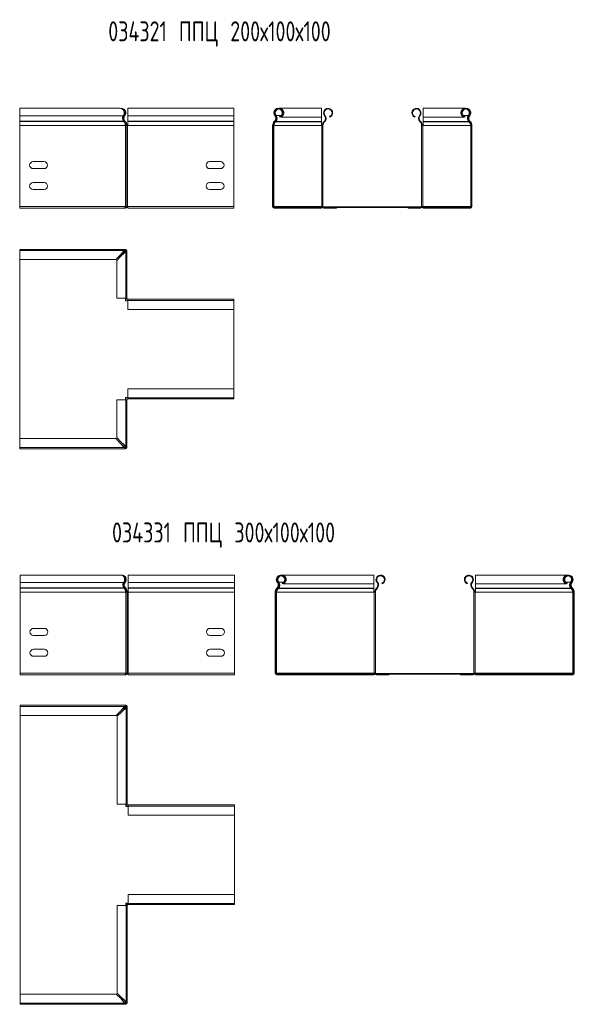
# Model space of a CAD drawing. Header units: millimetres. Extents: x -30 to 2745, y -5003 to 488.
# Tile 9 of 12: x 2073 to 2633, y -2241 to -1254. Entities that reach past the tile are written whole.
import ezdxf

# ---------------------------------------------------------------- set-up
doc = ezdxf.new("R2010")
doc.units = ezdxf.units.MM
doc.styles.add('SLDTEXTSTYLE0', font='TXT', dxfattribs={"width": 0.7, "bigfont": 'bigfont'})

msp = doc.modelspace()

# ---------------------------------------------------------------- linework, layer by layer
at = {"color": 7, "linetype": 'Continuous', "lineweight": 15}
for p, q in [((2174.34, -1342.54), (2073.38, -1342.54)), ((2073.38, -1342.54), (2073.38, -1350)), ((2175.28, -1342.78), (2175.28, -1342.54)), ((2288.39, -1342.54), (2181.89, -1342.54)), ((2181.89, -1342.54), (2181.89, -1350)), ((2288.39, -1342.54), (2288.39, -1350)), ((2376.22, -1342.54), (2333.76, -1342.54)), ((2333.76, -1342.54), (2333.76, -1342.73)), ((2376.22, -1351.36), (2376.22, -1342.54)), ((2520.54, -1342.54), (2478.09, -1342.54)), ((2478.09, -1342.54), (2478.09, -1351.36)), ((2520.54, -1342.73), (2520.54, -1342.54)), ((2177.42, -1350), (2073.38, -1350)), ((2073.38, -1350), (2073.38, -1355.31)), ((2178.36, -1349.65), (2178.78, -1350)), ((2288.39, -1350), (2181.89, -1350)), ((2181.89, -1350), (2181.89, -1355.31)), ((2288.39, -1350), (2288.39, -1355.31)), ((2329.33, -1350), (2329.75, -1349.65)), ((2330.69, -1349.65), (2330.69, -1350)), ((2334.41, -1351.36), (2334.22, -1350.84)), ((2335.35, -1351.36), (2335.35, -1350.88)), ((2335.35, -1351.36), (2376.22, -1351.36)), ((2376.22, -1351.36), (2376.22, -1355.68)), ((2379.33, -1350), (2379.75, -1349.65)), ((2384.41, -1351.36), (2384.22, -1350.84)), ((2469.9, -1351.36), (2470.09, -1350.84)), ((2474.98, -1350), (2474.56, -1349.65)), ((2478.09, -1351.36), (2518.96, -1351.36)), ((2478.09, -1355.68), (2478.09, -1351.36)), ((2518.96, -1351.36), (2518.96, -1350.88)), ((2519.89, -1351.36), (2520.09, -1350.84)), ((2523.62, -1349.65), (2523.62, -1350)), ((2524.55, -1349.65), (2524.98, -1350)), ((2073.38, -1355.31), (2073.38, -1355.67)), ((2177.62, -1355.31), (2073.38, -1355.31)), ((2073.38, -1355.67), (2073.38, -1359.8)), ((2177.97, -1355.67), (2073.38, -1355.67)), ((2073.38, -1359.8), (2073.38, -1441.04)), ((2179.47, -1359.8), (2073.38, -1359.8)), ((2177.97, -1355.67), (2177.62, -1355.31)), ((2178.56, -1355.68), (2178.96, -1355.31)), ((2178.56, -1355.68), (2178.9, -1356.05)), ((2178.9, -1356.05), (2179.3, -1355.67)), ((2178.96, -1355.31), (2179.3, -1355.67)), ((2179.7, -1359.8), (2179.47, -1359.8)), ((2179.7, -1441.04), (2179.7, -1359.8)), ((2179.7, -1359.8), (2180.95, -1359.8)), ((2180.95, -1441.04), (2180.95, -1359.8)), ((2180.95, -1359.8), (2181.65, -1359.8)), ((2181.65, -1359.8), (2181.65, -1441.04)), ((2181.89, -1359.8), (2181.65, -1359.8)), ((2288.39, -1355.31), (2181.89, -1355.31)), ((2181.89, -1355.31), (2181.89, -1355.67)), ((2288.39, -1355.67), (2181.89, -1355.67)), ((2181.89, -1355.67), (2181.89, -1359.8)), ((2288.39, -1359.8), (2181.89, -1359.8)), ((2288.39, -1355.31), (2288.39, -1355.67)), ((2288.39, -1355.67), (2288.39, -1359.8)), ((2288.39, -1359.8), (2288.39, -1441.04)), ((2327.7, -1359.8), (2327.15, -1359.8)), ((2327.15, -1359.8), (2327.15, -1441.04)), ((2327.7, -1359.8), (2327.7, -1441.04)), ((2328.4, -1359.8), (2327.7, -1359.8)), ((2328.4, -1441.04), (2328.4, -1359.8)), ((2328.4, -1359.8), (2328.64, -1359.8)), ((2328.64, -1359.8), (2376.22, -1359.8)), ((2329.15, -1355.31), (2328.8, -1355.67)), ((2328.8, -1355.67), (2329.2, -1356.05)), ((2329.55, -1355.68), (2329.15, -1355.31)), ((2329.55, -1355.68), (2329.2, -1356.05)), ((2330.14, -1355.67), (2330.48, -1355.31)), ((2330.14, -1356.05), (2330.14, -1355.67)), ((2330.14, -1356.05), (2330.48, -1355.68)), ((2330.14, -1356.05), (2376.22, -1356.05)), ((2330.48, -1355.68), (2330.48, -1355.31)), ((2330.48, -1355.68), (2376.22, -1355.68)), ((2376.22, -1355.68), (2376.22, -1356.05)), ((2376.22, -1356.05), (2376.22, -1359.8)), ((2376.22, -1359.8), (2376.45, -1359.8)), ((2376.45, -1359.8), (2376.45, -1441.04)), ((2377.7, -1359.8), (2376.45, -1359.8)), ((2377.7, -1359.8), (2377.7, -1441.04)), ((2378.8, -1355.67), (2379.15, -1355.31)), ((2378.8, -1355.67), (2379.2, -1356.05)), ((2379.15, -1355.31), (2379.55, -1355.68)), ((2379.2, -1356.05), (2379.55, -1355.68)), ((2475.16, -1355.31), (2474.76, -1355.68)), ((2474.76, -1355.68), (2475.1, -1356.05)), ((2475.5, -1355.67), (2475.1, -1356.05)), ((2475.16, -1355.31), (2475.5, -1355.67)), ((2477.85, -1359.8), (2476.6, -1359.8)), ((2476.6, -1359.8), (2476.6, -1441.04)), ((2477.85, -1359.8), (2477.85, -1441.04)), ((2477.85, -1359.8), (2478.09, -1359.8)), ((2478.09, -1355.68), (2523.82, -1355.68)), ((2478.09, -1356.05), (2478.09, -1355.68)), ((2478.09, -1356.05), (2524.17, -1356.05)), ((2478.09, -1359.8), (2478.09, -1356.05)), ((2478.09, -1359.8), (2525.67, -1359.8)), ((2523.82, -1355.68), (2523.82, -1355.31)), ((2523.82, -1355.31), (2524.17, -1355.67)), ((2523.82, -1355.68), (2524.17, -1356.05)), ((2524.17, -1356.05), (2524.17, -1355.67)), ((2525.16, -1355.31), (2524.76, -1355.68)), ((2524.76, -1355.68), (2525.1, -1356.05)), ((2525.1, -1356.05), (2525.5, -1355.67)), ((2525.16, -1355.31), (2525.5, -1355.67)), ((2525.67, -1359.8), (2525.9, -1359.8)), ((2525.9, -1441.04), (2525.9, -1359.8)), ((2526.6, -1359.8), (2525.9, -1359.8)), ((2527.15, -1359.8), (2526.6, -1359.8)), ((2526.6, -1359.8), (2526.6, -1441.04)), ((2527.15, -1359.8), (2527.15, -1441.04)), ((2086.88, -1396.04), (2097.88, -1396.04)), ((2263.89, -1396.04), (2274.89, -1396.04)), ((2097.88, -1403.04), (2086.88, -1403.04)), ((2274.89, -1403.04), (2263.89, -1403.04)), ((2086.88, -1417.04), (2097.88, -1417.04)), ((2263.89, -1417.04), (2274.89, -1417.04)), ((2097.88, -1424.04), (2086.88, -1424.04)), ((2274.89, -1424.04), (2263.89, -1424.04)), ((2179.47, -1441.04), (2073.38, -1441.04)), ((2073.38, -1441.04), (2073.38, -1442.54)), ((2179.25, -1441.99), (2179.45, -1441.99)), ((2179.45, -1441.29), (2180.37, -1441.29)), ((2179.45, -1441.31), (2179.45, -1441.99)), ((2179.45, -1441.99), (2179.45, -1442.54)), ((2179.7, -1441.04), (2179.47, -1441.04)), ((2180.95, -1441.04), (2179.7, -1441.04)), ((2180.61, -1441.99), (2181.89, -1441.99)), ((2180.93, -1441.29), (2181.89, -1441.29)), ((2181.65, -1441.04), (2180.95, -1441.04)), ((2181.89, -1441.04), (2181.65, -1441.04)), ((2288.39, -1441.04), (2181.89, -1441.04)), ((2181.89, -1441.04), (2181.89, -1442.54)), ((2288.39, -1441.04), (2288.39, -1441.99)), ((2288.39, -1441.04), (2288.39, -1442.54)), ((2327.15, -1441.04), (2327.7, -1441.04)), ((2327.7, -1441.04), (2328.4, -1441.04)), ((2328.4, -1441.04), (2328.64, -1441.04)), ((2328.64, -1441.04), (2376.22, -1441.04)), ((2328.65, -1441.29), (2525.65, -1441.29)), ((2328.65, -1441.29), (2328.65, -1441.99)), ((2328.65, -1441.99), (2328.65, -1442.54)), ((2328.65, -1441.99), (2341.15, -1441.99)), ((2328.65, -1441.99), (2328.65, -1441.99)), ((2341.15, -1441.99), (2341.15, -1442.54)), ((2341.15, -1441.99), (2513.15, -1441.99)), ((2342.09, -1441.99), (2342.09, -1442.54)), ((2376.22, -1441.04), (2376.22, -1441.29)), ((2376.22, -1441.04), (2376.45, -1441.04)), ((2376.22, -1441.99), (2376.22, -1442.54)), ((2376.45, -1441.04), (2377.7, -1441.04)), ((2377.17, -1441.29), (2377.15, -1441.04)), ((2378.65, -1441.99), (2378.65, -1442.54)), ((2391.15, -1441.99), (2391.15, -1442.54)), ((2463.15, -1441.99), (2463.15, -1442.54)), ((2475.65, -1441.99), (2475.65, -1442.54)), ((2476.6, -1441.04), (2477.85, -1441.04)), ((2477.15, -1441.04), (2477.13, -1441.29)), ((2477.85, -1441.04), (2478.09, -1441.04)), ((2478.09, -1441.29), (2478.09, -1441.04)), ((2478.09, -1441.04), (2525.67, -1441.04)), ((2478.09, -1441.99), (2478.09, -1442.54)), ((2512.22, -1441.99), (2512.22, -1442.54)), ((2513.15, -1441.99), (2513.15, -1442.54)), ((2525.65, -1441.99), (2513.15, -1441.99)), ((2525.65, -1441.29), (2525.65, -1441.99)), ((2525.65, -1442.54), (2525.65, -1441.99)), ((2525.65, -1441.99), (2525.65, -1441.99)), ((2525.67, -1441.04), (2525.9, -1441.04)), ((2525.9, -1441.04), (2526.6, -1441.04)), ((2526.6, -1441.04), (2527.15, -1441.04)), ((2178.52, -1442.54), (2073.38, -1442.54)), ((2179.45, -1442.54), (2178.52, -1442.54)), ((2288.39, -1442.54), (2181.89, -1442.54)), ((2328.65, -1442.54), (2341.15, -1442.54)), ((2342.09, -1442.54), (2341.15, -1442.54)), ((2342.09, -1442.54), (2376.22, -1442.54)), ((2391.15, -1442.54), (2378.65, -1442.54)), ((2475.65, -1442.54), (2463.15, -1442.54)), ((2478.09, -1442.54), (2512.22, -1442.54)), ((2513.15, -1442.54), (2512.22, -1442.54)), ((2525.65, -1442.54), (2513.15, -1442.54)), ((2073.38, -1485.16), (2073.38, -1484.03)), ((2073.38, -1484.03), (2179.47, -1484.03)), ((2178.34, -1485.16), (2073.38, -1485.16)), ((2073.38, -1494.26), (2073.38, -1485.16)), ((2169.79, -1494.26), (2174.34, -1489.71)), ((2175.28, -1490.64), (2170.73, -1495.19)), ((2174.34, -1489.71), (2178.34, -1485.16)), ((2174.34, -1489.71), (2178.34, -1485.71)), ((2179.28, -1486.64), (2175.28, -1490.64)), ((2179.83, -1486.64), (2175.28, -1490.64)), ((2178.34, -1485.71), (2179.47, -1484.58)), ((2178.34, -1485.71), (2178.34, -1485.16)), ((2178.42, -1485.19), (2179.47, -1484.03)), ((2179.45, -1485.53), (2178.52, -1485.53)), ((2180.4, -1485.52), (2179.28, -1486.64)), ((2179.83, -1486.64), (2179.28, -1486.64)), ((2179.45, -1486.64), (2179.45, -1485.53)), ((2179.47, -1484.58), (2179.47, -1484.03)), ((2179.47, -1484.03), (2179.7, -1484.03)), ((2179.47, -1484.58), (2179.7, -1484.58)), ((2179.7, -1484.58), (2179.7, -1484.03)), ((2180.95, -1485.52), (2179.79, -1486.58)), ((2179.83, -1533.1), (2179.83, -1486.64)), ((2180.4, -1485.28), (2180.95, -1485.28)), ((2180.4, -1485.28), (2180.4, -1485.52)), ((2180.4, -1485.52), (2180.95, -1485.52)), ((2180.95, -1485.28), (2180.95, -1485.52)), ((2180.95, -1485.52), (2180.95, -1533.1)), ((2073.38, -1494.26), (2169.79, -1494.26)), ((2073.38, -1494.26), (2073.38, -1498.03)), ((2073.38, -1494.26), (2073.38, -1673.81)), ((2073.38, -1498.03), (2073.38, -1498.03)), ((2170.73, -1495.19), (2170.73, -1533.1)), ((2170.73, -1533.1), (2179.83, -1533.1)), ((2179.45, -1535.53), (2179.45, -1533.1)), ((2181.89, -1535.53), (2179.45, -1535.53)), ((2179.83, -1533.1), (2180.95, -1533.1)), ((2180.4, -1533.1), (2180.4, -1533.33)), ((2180.95, -1533.33), (2180.4, -1533.33)), ((2180.95, -1533.1), (2180.95, -1533.33)), ((2181.65, -1534.03), (2181.65, -1534.58)), ((2181.65, -1534.03), (2181.89, -1534.03)), ((2181.65, -1534.58), (2181.89, -1534.58)), ((2181.89, -1534.03), (2288.39, -1534.03)), ((2181.89, -1534.03), (2181.89, -1535.16)), ((2288.39, -1535.16), (2181.89, -1535.16)), ((2181.89, -1535.16), (2181.89, -1544.26)), ((2288.39, -1535.16), (2288.39, -1534.03)), ((2288.39, -1544.26), (2288.39, -1535.16)), ((2181.89, -1544.26), (2288.39, -1544.26)), ((2288.38, -1623.81), (2288.38, -1544.26)), ((2288.38, -1548.03), (2288.39, -1548.03)), ((2288.39, -1544.26), (2288.39, -1548.03)), ((2288.39, -1623.81), (2181.89, -1623.81)), ((2181.89, -1623.81), (2181.89, -1632.91)), ((2288.39, -1620.03), (2288.38, -1620.03)), ((2288.39, -1623.81), (2288.39, -1620.03)), ((2288.39, -1623.81), (2288.39, -1632.91)), ((2170.73, -1634.97), (2170.73, -1672.87)), ((2179.83, -1634.97), (2170.73, -1634.97)), ((2179.45, -1632.53), (2181.89, -1632.53)), ((2179.45, -1634.97), (2179.45, -1632.53)), ((2179.83, -1681.42), (2179.83, -1634.97)), ((2180.95, -1634.97), (2179.83, -1634.97)), ((2180.95, -1634.73), (2180.4, -1634.73)), ((2180.4, -1634.73), (2180.4, -1634.97)), ((2180.95, -1634.73), (2180.95, -1634.97)), ((2180.95, -1634.97), (2180.95, -1682.55)), ((2181.65, -1634.03), (2181.65, -1633.48)), ((2181.89, -1633.48), (2181.65, -1633.48)), ((2181.89, -1634.03), (2181.65, -1634.03)), ((2181.89, -1632.91), (2288.39, -1632.91)), ((2181.89, -1632.91), (2181.89, -1634.03)), ((2288.39, -1634.03), (2181.89, -1634.03)), ((2288.39, -1632.91), (2288.39, -1634.03)), ((2073.38, -1673.81), (2073.38, -1670.03)), ((2073.38, -1670.03), (2073.38, -1670.03)), ((2169.79, -1673.81), (2073.38, -1673.81)), ((2073.38, -1673.81), (2073.38, -1682.91)), ((2174.34, -1678.36), (2169.79, -1673.81)), ((2170.73, -1672.87), (2175.28, -1677.42)), ((2178.34, -1682.36), (2174.34, -1678.36)), ((2178.34, -1682.91), (2174.34, -1678.36)), ((2175.28, -1677.42), (2179.83, -1681.42)), ((2175.28, -1677.42), (2179.28, -1681.42)), ((2073.38, -1682.91), (2178.34, -1682.91)), ((2073.38, -1682.91), (2073.38, -1684.03)), ((2179.47, -1684.03), (2073.38, -1684.03)), ((2178.34, -1682.91), (2178.34, -1682.36)), ((2179.47, -1683.48), (2178.34, -1682.36)), ((2179.47, -1684.03), (2178.41, -1682.87)), ((2178.52, -1682.53), (2179.45, -1682.53)), ((2179.28, -1681.42), (2179.83, -1681.42)), ((2179.28, -1681.42), (2180.4, -1682.55)), ((2179.45, -1682.53), (2179.45, -1681.42)), ((2179.47, -1683.48), (2179.47, -1684.03)), ((2179.7, -1683.48), (2179.47, -1683.48)), ((2179.7, -1684.03), (2179.47, -1684.03)), ((2179.7, -1683.48), (2179.7, -1684.03)), ((2179.8, -1681.5), (2180.95, -1682.55)), ((2180.4, -1682.55), (2180.95, -1682.55)), ((2180.4, -1682.55), (2180.4, -1682.78)), ((2180.4, -1682.78), (2180.95, -1682.78)), ((2180.95, -1682.55), (2180.95, -1682.78)), ((2174.83, -1810.72), (2073.71, -1810.72)), ((2073.71, -1810.72), (2073.71, -1818.18)), ((2288.75, -1810.72), (2182.25, -1810.72)), ((2182.25, -1810.72), (2182.25, -1818.18)), ((2288.75, -1810.72), (2288.75, -1818.18)), ((2428.86, -1810.72), (2336.29, -1810.72)), ((2428.86, -1819.54), (2428.86, -1810.72)), ((2623.19, -1810.72), (2530.61, -1810.72)), ((2530.61, -1810.72), (2530.61, -1819.54)), ((2177.79, -1818.18), (2073.71, -1818.18)), ((2073.71, -1818.18), (2073.71, -1823.49)), ((2073.71, -1823.49), (2073.71, -1823.85)), ((2178, -1823.49), (2073.71, -1823.49)), ((2073.71, -1823.85), (2073.71, -1827.98)), ((2178.35, -1823.85), (2073.71, -1823.85)), ((2178.35, -1823.85), (2178, -1823.49)), ((2178.67, -1817.73), (2179.21, -1818.18)), ((2178.88, -1823.97), (2179.38, -1823.49)), ((2178.88, -1823.97), (2179.22, -1824.33)), ((2179.22, -1824.33), (2179.73, -1823.85)), ((2179.38, -1823.49), (2179.73, -1823.85)), ((2288.75, -1818.18), (2182.25, -1818.18)), ((2182.25, -1818.18), (2182.25, -1823.49)), ((2288.75, -1823.49), (2182.25, -1823.49)), ((2182.25, -1823.49), (2182.25, -1823.85)), ((2288.75, -1823.85), (2182.25, -1823.85)), ((2182.25, -1823.85), (2182.25, -1827.98)), ((2288.75, -1818.18), (2288.75, -1823.49)), ((2288.75, -1823.49), (2288.75, -1823.85)), ((2288.75, -1823.85), (2288.75, -1827.98)), ((2331.73, -1823.49), (2331.39, -1823.85)), ((2331.39, -1823.85), (2331.9, -1824.33)), ((2332.24, -1823.97), (2331.73, -1823.49)), ((2332.24, -1823.97), (2331.9, -1824.33)), ((2331.91, -1818.18), (2332.45, -1817.73)), ((2332.77, -1823.85), (2333.11, -1823.49)), ((2332.77, -1824.33), (2332.77, -1823.85)), ((2332.77, -1824.33), (2333.11, -1823.97)), ((2332.77, -1824.33), (2428.86, -1824.33)), ((2333.11, -1823.97), (2333.11, -1823.49)), ((2333.11, -1823.97), (2428.86, -1823.97)), ((2333.32, -1817.73), (2333.32, -1818.18)), ((2336.99, -1819.54), (2336.75, -1818.88)), ((2337.87, -1819.54), (2337.87, -1819.1)), ((2337.87, -1819.54), (2428.86, -1819.54)), ((2428.86, -1819.54), (2428.86, -1823.97)), ((2428.86, -1823.97), (2428.86, -1824.33)), ((2428.86, -1824.33), (2428.86, -1827.98)), ((2431.39, -1823.85), (2431.73, -1823.49)), ((2431.39, -1823.85), (2431.9, -1824.33)), ((2431.73, -1823.49), (2432.24, -1823.97)), ((2431.9, -1824.33), (2432.24, -1823.97)), ((2431.91, -1818.18), (2432.45, -1817.73)), ((2437, -1819.54), (2436.75, -1818.88)), ((2522.48, -1819.54), (2522.72, -1818.88)), ((2527.56, -1818.18), (2527.03, -1817.73)), ((2527.74, -1823.49), (2527.24, -1823.97)), ((2527.24, -1823.97), (2527.58, -1824.33)), ((2528.09, -1823.85), (2527.58, -1824.33)), ((2527.74, -1823.49), (2528.09, -1823.85)), ((2530.61, -1819.54), (2621.61, -1819.54)), ((2530.61, -1823.97), (2530.61, -1819.54)), ((2530.61, -1823.97), (2626.36, -1823.97)), ((2530.61, -1824.33), (2530.61, -1823.97)), ((2530.61, -1824.33), (2626.71, -1824.33)), ((2530.61, -1827.98), (2530.61, -1824.33)), ((2621.61, -1819.54), (2621.61, -1819.1)), ((2622.48, -1819.54), (2622.72, -1818.88)), ((2626.15, -1817.73), (2626.15, -1818.18)), ((2626.36, -1823.97), (2626.36, -1823.49)), ((2626.36, -1823.49), (2626.71, -1823.85)), ((2626.36, -1823.97), (2626.71, -1824.33)), ((2626.71, -1824.33), (2626.71, -1823.85)), ((2627.03, -1817.73), (2627.57, -1818.18)), ((2627.74, -1823.49), (2627.24, -1823.97)), ((2627.24, -1823.97), (2627.58, -1824.33)), ((2627.58, -1824.33), (2628.09, -1823.85)), ((2627.74, -1823.49), (2628.09, -1823.85)), ((2073.71, -1827.98), (2073.71, -1909.22)), ((2179.8, -1827.98), (2073.71, -1827.98)), ((2179.98, -1827.98), (2179.8, -1827.98)), ((2179.98, -1909.22), (2179.98, -1827.98)), ((2179.98, -1827.98), (2181.38, -1827.98)), ((2181.38, -1909.22), (2181.38, -1827.98)), ((2181.38, -1827.98), (2182.08, -1827.98)), ((2182.08, -1827.98), (2182.08, -1909.22)), ((2182.25, -1827.98), (2182.08, -1827.98)), ((2288.75, -1827.98), (2182.25, -1827.98)), ((2288.75, -1827.98), (2288.75, -1909.22)), ((2330.44, -1827.98), (2329.74, -1827.98)), ((2329.74, -1827.98), (2329.74, -1909.22)), ((2330.44, -1827.98), (2330.44, -1909.22)), ((2331.14, -1827.98), (2330.44, -1827.98)), ((2331.14, -1909.22), (2331.14, -1827.98)), ((2331.14, -1827.98), (2331.31, -1827.98)), ((2331.31, -1827.98), (2428.86, -1827.98)), ((2428.86, -1827.98), (2429.04, -1827.98)), ((2429.04, -1827.98), (2429.04, -1909.22)), ((2430.44, -1827.98), (2429.04, -1827.98)), ((2430.44, -1827.98), (2430.44, -1909.22)), ((2530.44, -1827.98), (2529.04, -1827.98)), ((2529.04, -1827.98), (2529.04, -1909.22)), ((2530.44, -1827.98), (2530.44, -1909.22)), ((2530.44, -1827.98), (2530.61, -1827.98)), ((2530.61, -1827.98), (2628.16, -1827.98)), ((2628.16, -1827.98), (2628.34, -1827.98)), ((2628.34, -1909.22), (2628.34, -1827.98)), ((2629.04, -1827.98), (2628.34, -1827.98)), ((2629.74, -1827.98), (2629.04, -1827.98)), ((2629.04, -1827.98), (2629.04, -1909.22)), ((2629.74, -1827.98), (2629.74, -1909.22)), ((2087.21, -1864.22), (2098.21, -1864.22)), ((2264.25, -1864.22), (2275.25, -1864.22)), ((2098.21, -1871.22), (2087.21, -1871.22)), ((2275.25, -1871.22), (2264.25, -1871.22)), ((2087.21, -1885.22), (2098.21, -1885.22)), ((2264.25, -1885.22), (2275.25, -1885.22)), ((2098.21, -1892.22), (2087.21, -1892.22)), ((2275.25, -1892.22), (2264.25, -1892.22)), ((2179.8, -1909.22), (2073.71, -1909.22)), ((2073.71, -1909.22), (2073.71, -1910.72)), ((2179, -1910.72), (2073.71, -1910.72)), ((2179.88, -1910.72), (2179, -1910.72)), ((2179.68, -1910.02), (2179.88, -1910.02)), ((2179.98, -1909.22), (2179.8, -1909.22)), ((2179.8, -1909.32), (2179.88, -1909.32)), ((2179.88, -1909.32), (2179.88, -1910.02)), ((2179.88, -1909.32), (2180.67, -1909.32)), ((2179.88, -1910.02), (2179.88, -1910.72)), ((2181.38, -1909.22), (2179.98, -1909.22)), ((2181.15, -1910.02), (2182.25, -1910.02)), ((2182.08, -1909.22), (2181.38, -1909.22)), ((2181.38, -1909.32), (2182.25, -1909.32)), ((2182.25, -1909.22), (2182.08, -1909.22)), ((2288.75, -1909.22), (2182.25, -1909.22)), ((2182.25, -1909.22), (2182.25, -1910.72)), ((2288.75, -1910.72), (2182.25, -1910.72)), ((2288.75, -1909.22), (2288.75, -1909.32)), ((2288.75, -1909.22), (2288.75, -1910.72)), ((2288.75, -1909.32), (2288.81, -1909.32)), ((2288.75, -1910.02), (2288.81, -1910.02)), ((2288.81, -1909.32), (2288.81, -1910.02)), ((2329.74, -1909.22), (2330.44, -1909.22)), ((2330.44, -1909.22), (2331.14, -1909.22)), ((2331.14, -1909.22), (2331.31, -1909.22)), ((2331.24, -1909.32), (2628.24, -1909.32)), ((2331.24, -1909.32), (2331.24, -1910.02)), ((2331.24, -1910.02), (2331.24, -1910.72)), ((2331.24, -1910.02), (2343.74, -1910.02)), ((2331.24, -1910.72), (2343.74, -1910.72)), ((2331.31, -1909.22), (2428.86, -1909.22)), ((2343.74, -1910.02), (2343.74, -1910.72)), ((2343.74, -1910.02), (2615.74, -1910.02)), ((2344.61, -1910.72), (2343.74, -1910.72)), ((2344.61, -1910.02), (2344.61, -1910.72)), ((2344.61, -1910.72), (2428.86, -1910.72)), ((2428.86, -1909.22), (2428.86, -1909.32)), ((2428.86, -1909.22), (2429.04, -1909.22)), ((2428.86, -1910.02), (2428.86, -1910.72)), ((2429.04, -1909.22), (2430.44, -1909.22)), ((2429.74, -1909.32), (2429.74, -1909.22)), ((2430.44, -1909.32), (2430.44, -1909.22)), ((2431.24, -1910.02), (2431.24, -1910.72)), ((2443.74, -1910.72), (2431.24, -1910.72)), ((2443.74, -1910.02), (2443.74, -1910.72)), ((2515.74, -1910.02), (2515.74, -1910.72)), ((2528.24, -1910.72), (2515.74, -1910.72)), ((2528.24, -1910.02), (2528.24, -1910.72)), ((2529.04, -1909.22), (2529.03, -1909.32)), ((2529.04, -1909.22), (2530.44, -1909.22)), ((2529.74, -1909.22), (2529.73, -1909.32)), ((2530.44, -1909.22), (2530.61, -1909.22)), ((2530.61, -1909.22), (2628.16, -1909.22)), ((2530.61, -1909.32), (2530.61, -1909.22)), ((2530.61, -1910.02), (2530.61, -1910.72)), ((2530.61, -1910.72), (2614.86, -1910.72)), ((2614.86, -1910.02), (2614.86, -1910.72)), ((2615.74, -1910.72), (2614.86, -1910.72)), ((2615.74, -1910.02), (2615.74, -1910.72)), ((2628.24, -1910.02), (2615.74, -1910.02)), ((2628.24, -1910.72), (2615.74, -1910.72)), ((2628.16, -1909.22), (2628.34, -1909.22)), ((2628.24, -1909.32), (2628.24, -1910.02)), ((2628.24, -1910.72), (2628.24, -1910.02)), ((2628.34, -1909.22), (2629.04, -1909.22)), ((2629.04, -1909.22), (2629.74, -1909.22)), ((2073.71, -1942.45), (2073.71, -1941.32)), ((2073.71, -1941.32), (2179.8, -1941.32)), ((2178.68, -1942.45), (2073.71, -1942.45)), ((2073.71, -1951.55), (2073.71, -1942.45)), ((2174.83, -1947), (2178.68, -1942.45)), ((2174.83, -1947), (2178.68, -1943.15)), ((2179.55, -1944.02), (2175.7, -1947.87)), ((2180.25, -1944.02), (2175.7, -1947.87)), ((2178.68, -1943.15), (2179.8, -1942.02)), ((2178.68, -1943.15), (2178.68, -1942.45)), ((2178.76, -1942.51), (2179.8, -1941.32)), ((2179.88, -1942.82), (2179, -1942.82)), ((2180.25, -1944.02), (2179.55, -1944.02)), ((2180.68, -1942.9), (2179.62, -1943.96)), ((2179.8, -1942.02), (2179.8, -1941.32)), ((2179.8, -1941.32), (2179.98, -1941.32)), ((2179.8, -1942.02), (2179.98, -1942.02)), ((2179.88, -1944.02), (2179.88, -1942.82)), ((2179.98, -1942.02), (2179.98, -1941.32)), ((2181.38, -1942.9), (2180.17, -1943.96)), ((2180.25, -2040.45), (2180.25, -1944.02)), ((2180.68, -1942.72), (2181.38, -1942.72)), ((2180.68, -1942.72), (2180.68, -1942.9)), ((2180.68, -1942.9), (2181.38, -1942.9)), ((2181.38, -1942.72), (2181.38, -1942.9)), ((2181.38, -1942.9), (2181.38, -2040.45)), ((2073.71, -1951.55), (2170.28, -1951.55)), ((2073.71, -1951.55), (2073.71, -1955.32)), ((2073.71, -1955.32), (2073.81, -1955.32)), ((2073.81, -1951.55), (2073.81, -2231.1)), ((2170.28, -1951.55), (2174.83, -1947)), ((2175.7, -1947.87), (2171.15, -1952.42)), ((2171.15, -1952.42), (2171.15, -2040.45)), ((2171.15, -2040.45), (2180.25, -2040.45)), ((2179.88, -2042.82), (2179.88, -2040.45)), ((2182.25, -2042.82), (2179.88, -2042.82)), ((2180.25, -2040.45), (2181.38, -2040.45)), ((2180.68, -2040.45), (2180.68, -2040.62)), ((2181.38, -2040.62), (2180.68, -2040.62)), ((2181.38, -2040.45), (2181.38, -2040.62)), ((2182.08, -2041.32), (2182.08, -2042.02)), ((2182.08, -2041.32), (2182.25, -2041.32)), ((2182.08, -2042.02), (2182.25, -2042.02)), ((2182.25, -2041.32), (2288.75, -2041.32)), ((2182.25, -2041.32), (2182.25, -2042.45)), ((2288.75, -2042.45), (2182.25, -2042.45)), ((2182.25, -2042.45), (2182.25, -2051.55)), ((2288.75, -2042.45), (2288.75, -2041.32)), ((2288.75, -2051.55), (2288.75, -2042.45)), ((2288.81, -2042.82), (2288.75, -2042.82)), ((2288.81, -2139.82), (2288.81, -2042.82)), ((2182.25, -2051.55), (2288.75, -2051.55)), ((2288.75, -2131.1), (2182.25, -2131.1)), ((2182.25, -2131.1), (2182.25, -2140.2)), ((2288.75, -2131.1), (2288.75, -2140.2)), ((2171.15, -2142.2), (2171.15, -2230.22)), ((2180.25, -2142.2), (2171.15, -2142.2)), ((2179.88, -2139.82), (2182.25, -2139.82)), ((2179.88, -2142.2), (2179.88, -2139.82)), ((2180.25, -2238.62), (2180.25, -2142.2)), ((2181.38, -2142.2), (2180.25, -2142.2)), ((2181.38, -2142.02), (2180.68, -2142.02)), ((2180.68, -2142.02), (2180.68, -2142.2)), ((2181.38, -2142.02), (2181.38, -2142.2)), ((2181.38, -2142.2), (2181.38, -2239.75)), ((2182.25, -2140.62), (2182.08, -2140.62)), ((2182.08, -2141.32), (2182.08, -2140.62)), ((2182.25, -2141.32), (2182.08, -2141.32)), ((2182.25, -2140.2), (2288.75, -2140.2)), ((2182.25, -2140.2), (2182.25, -2141.32)), ((2288.75, -2141.32), (2182.25, -2141.32)), ((2288.75, -2139.82), (2288.81, -2139.82)), ((2288.75, -2140.2), (2288.75, -2141.32)), ((2073.71, -2231.1), (2073.71, -2227.32)), ((2073.81, -2227.32), (2073.71, -2227.32)), ((2170.28, -2231.1), (2073.71, -2231.1)), ((2073.71, -2231.1), (2073.71, -2240.2)), ((2174.83, -2235.65), (2170.28, -2231.1)), ((2171.15, -2230.22), (2175.7, -2234.77)), ((2073.71, -2240.2), (2178.68, -2240.2)), ((2073.71, -2240.2), (2073.71, -2241.32)), ((2179.8, -2241.32), (2073.71, -2241.32)), ((2178.68, -2239.5), (2174.83, -2235.65)), ((2178.68, -2240.2), (2174.83, -2235.65)), ((2175.7, -2234.77), (2180.25, -2238.62)), ((2175.7, -2234.77), (2179.55, -2238.62)), ((2178.68, -2240.2), (2178.68, -2239.5)), ((2179.8, -2240.62), (2178.68, -2239.5)), ((2178.68, -2239.82), (2179.88, -2239.82)), ((2179.8, -2241.32), (2178.74, -2240.12)), ((2179.55, -2238.62), (2180.25, -2238.62)), ((2179.64, -2238.71), (2180.68, -2239.75)), ((2179.8, -2240.62), (2179.8, -2241.32)), ((2179.98, -2240.62), (2179.8, -2240.62)), ((2179.98, -2241.32), (2179.8, -2241.32)), ((2179.88, -2239.82), (2179.88, -2238.62)), ((2179.98, -2240.62), (2179.98, -2241.32)), ((2180.2, -2238.7), (2181.38, -2239.75)), ((2180.68, -2239.75), (2181.38, -2239.75)), ((2180.68, -2239.75), (2180.68, -2239.92)), ((2180.68, -2239.92), (2181.38, -2239.92)), ((2181.38, -2239.75), (2181.38, -2239.92))]:
    msp.add_line(p, q, dxfattribs=at)
at = {"color": 8, "linetype": 'Continuous', "lineweight": 15}
for p, q in [((2330.69, -1349.65), (2335.91, -1349.65)), ((2336.59, -1349.65), (2337.27, -1349.65)), ((2517.04, -1349.65), (2517.71, -1349.65)), ((2518.4, -1349.65), (2523.62, -1349.65)), ((2333.32, -1817.73), (2338.38, -1817.73)), ((2339.24, -1817.73), (2339.79, -1817.73)), ((2619.69, -1817.73), (2620.23, -1817.73)), ((2621.1, -1817.73), (2626.15, -1817.73))]:
    msp.add_line(p, q, dxfattribs=at)
at = {"color": 7, "linetype": 'Continuous', "lineweight": 15, "flags": 128}
for points in [[(2377.74, -1441.29), (2377.72, -1441.23), (2377.7, -1441.04)], [(2476.6, -1441.04), (2476.58, -1441.23), (2476.57, -1441.29)]]:
    msp.add_lwpolyline(points, dxfattribs=at)
at = {"color": 7, "linetype": 'Continuous', "lineweight": 15}
for centre, radius, start, end in [((2175.28, -1347.09), 4.55, 90, 96.27309), ((2175.28, -1347.09), 4.55, 320.31754, 90), ((2332.83, -1347.09), 4.55, 290.35, 219.68246), ((2332.83, -1347.09), 4, 290.35, 219.68246), ((2333.76, -1347.09), 4, 96.70628, 219.68246), ((2333.76, -1347.09), 4.55, 290.35, 90), ((2382.83, -1347.09), 4.55, 290.35, 219.68246), ((2382.83, -1347.09), 4, 290.35, 219.68246), ((2471.48, -1347.09), 4.55, 320.31754, 249.65), ((2471.48, -1347.09), 4, 320.31754, 249.65), ((2520.54, -1347.09), 4.55, 90, 249.65), ((2521.48, -1347.09), 4.55, 320.31754, 249.65), ((2521.48, -1347.09), 4, 320.31754, 249.65), ((2520.54, -1347.09), 4, 320.31754, 83.29372), ((2175.28, -1347.09), 4, 320.31754, 71.35101), ((2181.86, -1352.55), 4.55, 140.31754, 223.5358), ((2181.86, -1352.55), 4, 140.31754, 223.5358), ((2326.25, -1352.55), 4, 316.4642, 39.68246), ((2326.25, -1352.55), 4.55, 316.4642, 39.68246), ((2327.18, -1352.55), 4.55, 316.4642, 39.68246), ((2376.25, -1352.55), 4, 316.4642, 39.68246), ((2376.25, -1352.55), 4.55, 316.4642, 39.68246), ((2478.06, -1352.55), 4.55, 140.31754, 223.5358), ((2478.06, -1352.55), 4, 140.31754, 223.5358), ((2527.12, -1352.55), 4.55, 140.31754, 223.5358), ((2528.06, -1352.55), 4.55, 140.31754, 223.5358), ((2528.06, -1352.55), 4, 140.31754, 223.5358), ((2174.95, -1359.8), 5.45, 0, 43.5358), ((2174.95, -1359.8), 6, 0, 43.5358), ((2333.15, -1359.8), 6, 136.4642, 180), ((2333.15, -1359.8), 5.45, 136.4642, 180), ((2334.09, -1359.8), 5.45, 136.4642, 180), ((2383.15, -1359.8), 6, 136.4642, 180), ((2383.15, -1359.8), 5.45, 136.4642, 180), ((2471.15, -1359.8), 5.45, 0, 43.5358), ((2471.15, -1359.8), 6, 0, 43.5358), ((2520.22, -1359.8), 5.45, 0, 43.5358), ((2521.15, -1359.8), 5.45, 0, 43.5358), ((2521.15, -1359.8), 6, 0, 43.5358), ((2086.88, -1399.54), 3.5, 90, 270), ((2097.88, -1399.54), 3.5, 270, 90), ((2263.89, -1399.54), 3.5, 90, 270), ((2274.89, -1399.54), 3.5, 270, 90), ((2086.88, -1420.54), 3.5, 90, 270), ((2097.88, -1420.54), 3.5, 270, 90), ((2263.89, -1420.54), 3.5, 90, 270), ((2274.89, -1420.54), 3.5, 270, 90), ((2179.45, -1441.04), 0.95, 270, 0), ((2179.45, -1441.04), 1.5, 270, 0), ((2328.65, -1441.04), 1.5, 180, 270), ((2328.65, -1441.04), 0.95, 180, 270), ((2329.59, -1441.04), 0.95, 180, 195.25752), ((2378.65, -1441.04), 1.5, 219.29648, 270), ((2475.65, -1441.04), 1.5, 270, 320.70352), ((2524.72, -1441.04), 0.95, 344.74248, 0), ((2525.65, -1441.04), 0.95, 270, 0), ((2525.65, -1441.04), 1.5, 270, 0), ((2179.7, -1485.28), 1.25, 0, 90), ((2179.7, -1485.28), 0.7, 0, 90), ((2181.65, -1533.33), 1.25, 180, 270), ((2181.65, -1533.33), 0.7, 180, 270), ((2181.65, -1634.73), 1.25, 90, 180), ((2181.65, -1634.73), 0.7, 90, 180), ((2179.7, -1682.78), 0.7, 270, 0), ((2179.7, -1682.78), 1.25, 270, 0), ((2175.7, -1815.27), 4.55, 90, 95.98143), ((2175.7, -1815.27), 4.55, 320.31754, 90), ((2175.7, -1815.27), 3.85, 320.31754, 65.96399), ((2335.41, -1815.27), 4.55, 290.35, 219.68246), ((2335.41, -1815.27), 3.85, 290.35, 219.68246), ((2336.29, -1815.27), 3.85, 96.52746, 219.68246), ((2336.29, -1815.27), 4.55, 290.35, 90), ((2435.41, -1815.27), 4.55, 290.35, 219.68246), ((2435.41, -1815.27), 3.85, 290.35, 219.68246), ((2524.06, -1815.27), 4.55, 320.31754, 249.65), ((2524.06, -1815.27), 3.85, 320.31754, 249.65), ((2623.19, -1815.27), 4.55, 90, 249.65), ((2624.06, -1815.27), 4.55, 320.31754, 249.65), ((2624.06, -1815.27), 3.85, 320.31754, 249.65), ((2623.19, -1815.27), 3.85, 320.31754, 83.47254), ((2182.28, -1820.73), 4.7, 140.31754, 223.5358), ((2182.28, -1820.73), 4, 140.31754, 223.5358), ((2175.38, -1827.98), 5.3, 0, 43.5358), ((2175.38, -1827.98), 6, 0, 43.5358), ((2335.74, -1827.98), 6, 136.4642, 180), ((2335.74, -1827.98), 5.3, 136.4642, 180), ((2336.61, -1827.98), 5.3, 136.4642, 180), ((2328.83, -1820.73), 4, 316.4642, 39.68246), ((2328.83, -1820.73), 4.7, 316.4642, 39.68246), ((2329.71, -1820.73), 4.7, 316.4642, 39.68246), ((2435.74, -1827.98), 6, 136.4642, 180), ((2435.74, -1827.98), 5.3, 136.4642, 180), ((2428.83, -1820.73), 4, 316.4642, 39.68246), ((2428.83, -1820.73), 4.7, 316.4642, 39.68246), ((2530.64, -1820.73), 4.7, 140.31754, 223.5358), ((2530.64, -1820.73), 4, 140.31754, 223.5358), ((2523.74, -1827.98), 5.3, 0, 43.5358), ((2523.74, -1827.98), 6, 0, 43.5358), ((2629.77, -1820.73), 4.7, 140.31754, 223.5358), ((2630.64, -1820.73), 4.7, 140.31754, 223.5358), ((2630.64, -1820.73), 4, 140.31754, 223.5358), ((2622.86, -1827.98), 5.3, 0, 43.5358), ((2623.74, -1827.98), 5.3, 0, 43.5358), ((2623.74, -1827.98), 6, 0, 43.5358), ((2087.21, -1867.72), 3.5, 90, 270), ((2098.21, -1867.72), 3.5, 270, 90), ((2264.25, -1867.72), 3.5, 90, 270), ((2275.25, -1867.72), 3.5, 270, 90), ((2087.21, -1888.72), 3.5, 90, 270), ((2098.21, -1888.72), 3.5, 270, 90), ((2264.25, -1888.72), 3.5, 90, 270), ((2275.25, -1888.72), 3.5, 270, 90), ((2179.88, -1909.22), 0.8, 270, 0), ((2179.88, -1909.22), 1.5, 270, 0), ((2331.24, -1909.22), 1.5, 180, 270), ((2331.24, -1909.22), 0.8, 180, 270), ((2431.24, -1909.22), 1.5, 212.23095, 270), ((2528.24, -1909.22), 1.5, 270, 327.76905), ((2628.24, -1909.22), 0.8, 270, 0), ((2628.24, -1909.22), 1.5, 270, 0), ((2179.98, -1942.72), 1.4, 0, 90), ((2179.98, -1942.72), 0.7, 0, 90), ((2182.08, -2040.62), 1.4, 180, 270), ((2182.08, -2040.62), 0.7, 180, 270), ((2182.08, -2142.02), 1.4, 90, 180), ((2182.08, -2142.02), 0.7, 90, 180), ((2179.98, -2239.92), 0.7, 270, 0), ((2179.98, -2239.92), 1.4, 270, 0)]:
    msp.add_arc(centre, radius, start, end, dxfattribs=at)
for centre, major_axis, ratio, start_param, end_param in [((2174.34, -1347.09), (0, 4.55), 0.879121, 4.019799, 6.283185), ((2333.76, -1347.09), (0, 4.55), 0.879121, 0, 0.109486), ((2520.54, -1347.09), (0, 4.55), 0.879121, 6.173699, 6.283185), ((2180.92, -1352.55), (4.55, 0), 0.879121, 2.449003, 3.901436), ((2333.76, -1347.09), (0, 4.55), 0.879121, 0.586355, 2.263386), ((2327.18, -1352.55), (4.55, 0), 0.879121, 5.523342, 6.975775), ((2333.76, -1347.09), (4.55, 0), 0.879121, 5.095021, 7.471349), ((2520.54, -1347.09), (4.55, 0), 0.879121, 1.953429, 4.329757), ((2527.12, -1352.55), (4.55, 0), 0.879121, 2.449003, 3.901436), ((2520.54, -1347.09), (0, 4.55), 0.879121, 4.019799, 5.69683), ((2174.02, -1359.8), (0, 6), 0.908333, 4.712389, 5.472232), ((2334.09, -1359.8), (0, 6), 0.908333, 0.810953, 1.570796), ((2520.22, -1359.8), (0, 6), 0.908333, 4.712389, 5.472232), ((2178.52, -1441.04), (0, 1.5), 0.633333, 3.141593, 4.712389), ((2329.59, -1441.04), (0, 1.5), 0.633333, 1.570796, 1.744138), ((2524.72, -1441.04), (0, 1.5), 0.633333, 4.539047, 4.712389), ((2174.83, -1815.27), (0, 4.55), 0.846154, 4.019799, 6.283185), ((2336.29, -1815.27), (0, 4.55), 0.846154, 0.687581, 2.263386), ((2336.29, -1815.27), (0, 4.55), 0.846154, 0, 0.104396), ((2336.29, -1815.27), (4.55, 0), 0.846154, 5.207646, 7.358724), ((2623.19, -1815.27), (4.55, 0), 0.846154, 2.066054, 4.217132), ((2623.19, -1815.27), (0, 4.55), 0.846154, 6.17879, 6.283185), ((2623.19, -1815.27), (0, 4.55), 0.846154, 4.019799, 5.595604), ((2181.41, -1820.73), (4.7, 0), 0.851064, 2.449003, 3.901436), ((2174.5, -1827.98), (0, 6), 0.883333, 4.712389, 5.472232), ((2336.61, -1827.98), (0, 6), 0.883333, 0.810953, 1.570796), ((2329.71, -1820.73), (4.7, 0), 0.851064, 5.523342, 6.975775), ((2629.77, -1820.73), (4.7, 0), 0.851064, 2.449003, 3.901436), ((2622.86, -1827.98), (0, 6), 0.883333, 4.712389, 5.472232), ((2179, -1909.22), (0, 1.5), 0.533333, 3.141593, 4.712389)]:
    msp.add_ellipse(centre, major_axis=major_axis, ratio=ratio, start_param=start_param, end_param=end_param, dxfattribs=at)

# ---------------------------------------------------------------- texts
at = {"color": 7, "linetype": 'Continuous', "lineweight": 0, "char_height": 20, "attachment_point": 1, "style": 'SLDTEXTSTYLE0'}
for s, insert in [('034321 \\M+18450\\M+18450\\M+18457 200\\M+18487100\\M+18487100', (2162.26, -1255.29)), ('034331 \\M+18450\\M+18450\\M+18457 300\\M+18487100\\M+18487100', (2166.04, -1758))]:
    msp.add_mtext(s, dxfattribs=dict(at, insert=insert))

doc.saveas('drawing.dxf')
